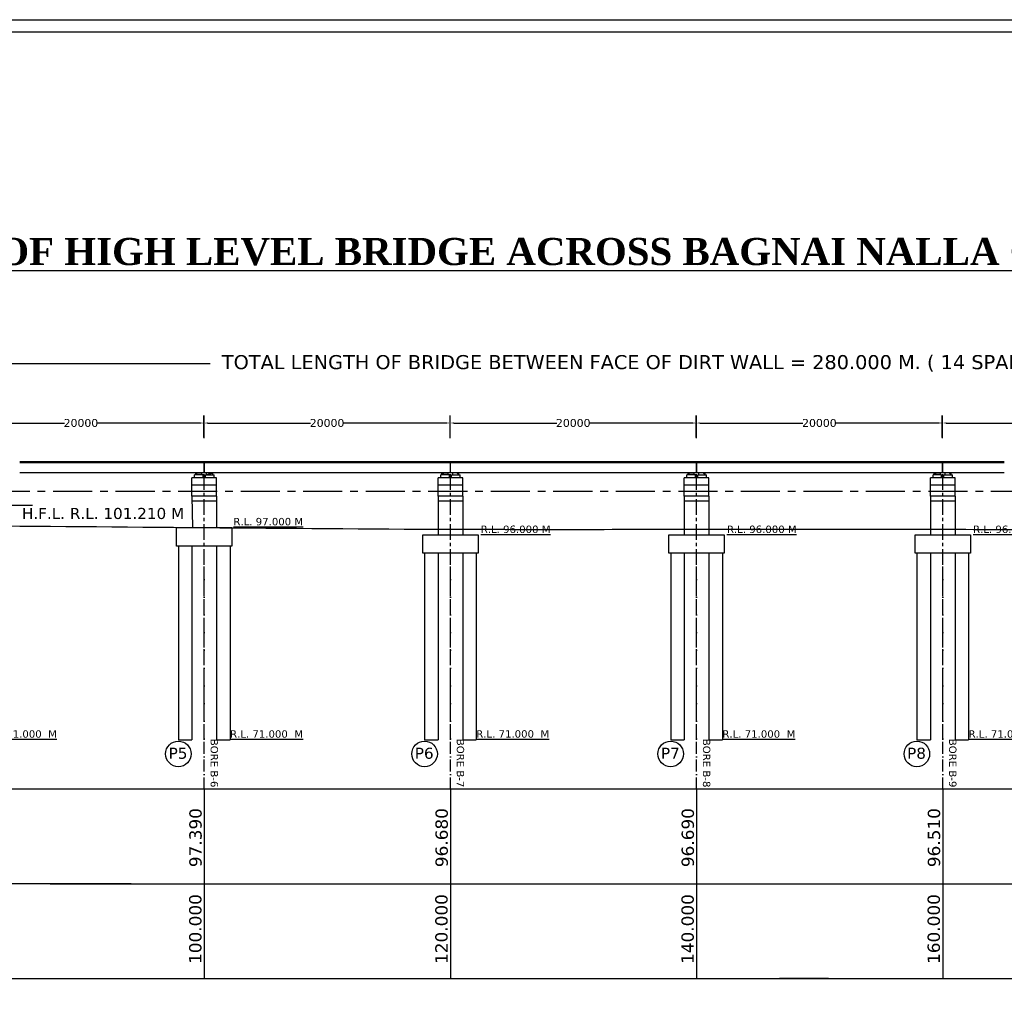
# Model space of a CAD drawing. Header units: millimetres. Extents: x -7746077780 to -3844657605, y -13315294818 to -6656873469.
# Tile 63 of 130: x -3871826291 to -3871786291, y -6657886142 to -6657846438. Entities that reach past the tile are written whole.
import ezdxf

# ---------------------------------------------------------------- set-up
doc = ezdxf.new("R2010")
doc.units = ezdxf.units.MM
doc.header["$MEASUREMENT"] = 0
doc.header["$PDMODE"] = 2
doc.linetypes.add('ACAD_ISO10W100', pattern=[18, 12, -3, 0, -3])
doc.linetypes.add('CENTER', pattern=[50.800000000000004, 31.75, -6.35, 6.35, -6.35])
for name, color, linetype in [('CHAINAGE', 7, 'Continuous'), ('H.F.L.', 7, 'Continuous'), ('SECTION', 7, 'Continuous'), ('TEX', 6, 'Continuous'), ('TEXT', 7, 'Continuous')]:
    doc.layers.add(name, color=color, linetype=linetype)
doc.styles.get("Standard").update_dxf_attribs({"font": 'verdana.ttf', "height": 250})
doc.dimstyles.new('Copy of ISO-25--------4', dxfattribs={"dimtxt": 200, "dimasz": 150, "dimexe": 300, "dimexo": 300, "dimgap": 0.02, "dimtad": 0, "dimtih": 1, "dimtoh": 1, "dimdec": 0, "dimlfac": 4, "dimdsep": 46, "dimtxsty": 'Standard', "dimcen": 150, "dimclrd": 1, "dimclre": 1, "dimclrt": 1, "dimadec": 0, "dimazin": 0, "dimtfac": 1, "dimtdec": 0, "dimtmove": 2, "dimatfit": 3, "dimfxl": 0, "dimarcsym": 0})
doc.dimstyles.new('ISO-25', dxfattribs={"dimtxt": 250, "dimasz": 200, "dimexe": 200, "dimexo": 200, "dimgap": 0.02, "dimtad": 0, "dimtih": 1, "dimtoh": 1, "dimdec": 0, "dimdsep": 46, "dimtxsty": 'Standard', "dimblk": 'OBLIQUE', "dimcen": 150, "dimclrd": 1, "dimclre": 1, "dimclrt": 1, "dimadec": 0, "dimazin": 0, "dimtfac": 1, "dimtdec": 0, "dimtmove": 2, "dimatfit": 3, "dimldrblk": 'OBLIQUE', "dimfxl": 0, "dimarcsym": 0})

# ---------------------------------------------------------------- blocks, each defined once
blk = doc.blocks.new('*D426')
at = {"layer": 'Defpoints', "color": 0, "ltscale": 20, "transparency": 16777216}
for p in [(-3871818809.489097, -6657862817.9849), (-3871828798.083364, -6657863739.066536), (-3871818809.489097, -6657863707.9849)]:
    blk.add_point(p, dxfattribs=at)
at = {"layer": 'TEX', "color": 1, "lineweight": -2, "ltscale": 20, "transparency": 16777216}
for p, q in [((-3871828798.083364, -6657863439.066536), (-3871828798.083364, -6657862517.9849)), ((-3871818809.489097, -6657863407.9849), (-3871818809.489097, -6657862517.9849)), ((-3871828648.083364, -6657862817.9849), (-3871824474.50299, -6657862817.9849)), ((-3871818959.489097, -6657862817.9849), (-3871823133.06947, -6657862817.9849))]:
    blk.add_line(p, q, dxfattribs=at)
at = {"layer": 'TEX', "color": 1, "ltscale": 20, "transparency": 16777216}
for points in [[(-3871828648.083364, -6657862792.9849), (-3871828648.083364, -6657862842.9849), (-3871828798.083364, -6657862817.9849)], [(-3871818959.489097, -6657862792.9849), (-3871818959.489097, -6657862842.9849), (-3871818809.489097, -6657862817.9849)]]:
    blk.add_solid(points, dxfattribs=at)
at = {"layer": 'TEX', "color": 1, "ltscale": 20, "transparency": 16777216, "insert": (-3871823803.78623, -6657862817.9849), "char_height": 250, "width": 3757.989820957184, "attachment_point": 5}
blk.add_mtext('{\\H1.2857x;20000}', dxfattribs=at)
blk = doc.blocks.new('*D427')
at = {"layer": 'Defpoints', "color": 0, "ltscale": 20, "transparency": 16777216}
for p in [(-3871808809.489105, -6657862817.984941), (-3871818798.083372, -6657863739.066578), (-3871808809.489105, -6657863707.984941)]:
    blk.add_point(p, dxfattribs=at)
at = {"layer": 'TEX', "color": 1, "lineweight": -2, "ltscale": 20, "transparency": 16777216}
for p, q in [((-3871818798.083372, -6657863439.066578), (-3871818798.083372, -6657862517.984941)), ((-3871808809.489105, -6657863407.984941), (-3871808809.489105, -6657862517.984941)), ((-3871818648.083372, -6657862817.984941), (-3871814474.502998, -6657862817.984941)), ((-3871808959.489105, -6657862817.984941), (-3871813133.069479, -6657862817.984941))]:
    blk.add_line(p, q, dxfattribs=at)
at = {"layer": 'TEX', "color": 1, "ltscale": 20, "transparency": 16777216}
for points in [[(-3871818648.083372, -6657862792.984941), (-3871818648.083372, -6657862842.984941), (-3871818798.083372, -6657862817.984941)], [(-3871808959.489105, -6657862792.984941), (-3871808959.489105, -6657862842.984941), (-3871808809.489105, -6657862817.984941)]]:
    blk.add_solid(points, dxfattribs=at)
at = {"layer": 'TEX', "color": 1, "ltscale": 20, "transparency": 16777216, "insert": (-3871813803.786239, -6657862817.984941), "char_height": 250, "width": 3757.989820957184, "attachment_point": 5}
blk.add_mtext('{\\H1.2857x;20000}', dxfattribs=at)
blk = doc.blocks.new('*D428')
at = {"layer": 'Defpoints', "color": 0, "ltscale": 20, "transparency": 16777216}
for p in [(-3871798809.489097, -6657862817.984878), (-3871808798.083363, -6657863739.066514), (-3871798809.489097, -6657863707.984878)]:
    blk.add_point(p, dxfattribs=at)
at = {"layer": 'TEX', "color": 1, "lineweight": -2, "ltscale": 20, "transparency": 16777216}
for p, q in [((-3871808798.083363, -6657863439.066514), (-3871808798.083363, -6657862517.984878)), ((-3871798809.489097, -6657863407.984878), (-3871798809.489097, -6657862517.984878)), ((-3871808648.083363, -6657862817.984878), (-3871804474.50299, -6657862817.984878)), ((-3871798959.489097, -6657862817.984878), (-3871803133.06947, -6657862817.984878))]:
    blk.add_line(p, q, dxfattribs=at)
at = {"layer": 'TEX', "color": 1, "ltscale": 20, "transparency": 16777216}
for points in [[(-3871808648.083363, -6657862792.984878), (-3871808648.083363, -6657862842.984878), (-3871808798.083363, -6657862817.984878)], [(-3871798959.489097, -6657862792.984878), (-3871798959.489097, -6657862842.984878), (-3871798809.489097, -6657862817.984878)]]:
    blk.add_solid(points, dxfattribs=at)
at = {"layer": 'TEX', "color": 1, "ltscale": 20, "transparency": 16777216, "insert": (-3871803803.78623, -6657862817.984878), "char_height": 250, "width": 3757.989820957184, "attachment_point": 5}
blk.add_mtext('{\\H1.2857x;20000}', dxfattribs=at)
blk = doc.blocks.new('*D429')
at = {"layer": 'Defpoints', "color": 0, "ltscale": 20, "transparency": 16777216}
for p in [(-3871788809.489105, -6657862817.984937), (-3871798798.083371, -6657863739.066573), (-3871788809.489105, -6657863707.984937)]:
    blk.add_point(p, dxfattribs=at)
at = {"layer": 'TEX', "color": 1, "lineweight": -2, "ltscale": 20, "transparency": 16777216}
for p, q in [((-3871798798.083371, -6657863439.066573), (-3871798798.083371, -6657862517.984937)), ((-3871788809.489105, -6657863407.984937), (-3871788809.489105, -6657862517.984937)), ((-3871798648.083371, -6657862817.984937), (-3871794474.502997, -6657862817.984937)), ((-3871788959.489105, -6657862817.984937), (-3871793133.069478, -6657862817.984937))]:
    blk.add_line(p, q, dxfattribs=at)
at = {"layer": 'TEX', "color": 1, "ltscale": 20, "transparency": 16777216}
for points in [[(-3871798648.083371, -6657862792.984937), (-3871798648.083371, -6657862842.984937), (-3871798798.083371, -6657862817.984937)], [(-3871788959.489105, -6657862792.984937), (-3871788959.489105, -6657862842.984937), (-3871788809.489105, -6657862817.984937)]]:
    blk.add_solid(points, dxfattribs=at)
at = {"layer": 'TEX', "color": 1, "ltscale": 20, "transparency": 16777216, "insert": (-3871793803.786238, -6657862817.984937), "char_height": 250, "width": 3757.989820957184, "attachment_point": 5}
blk.add_mtext('{\\H1.2857x;20000}', dxfattribs=at)
blk = doc.blocks.new('*D430')
at = {"layer": 'Defpoints', "color": 0, "ltscale": 20, "transparency": 16777216}
for p in [(-3871778809.489105, -6657862817.984941), (-3871788798.083372, -6657863739.066577), (-3871778809.489105, -6657863707.984941)]:
    blk.add_point(p, dxfattribs=at)
at = {"layer": 'TEX', "color": 1, "lineweight": -2, "ltscale": 20, "transparency": 16777216}
for p, q in [((-3871788798.083372, -6657863439.066577), (-3871788798.083372, -6657862517.984941)), ((-3871778809.489105, -6657863407.984941), (-3871778809.489105, -6657862517.984941)), ((-3871788648.083372, -6657862817.984941), (-3871784474.502998, -6657862817.984941)), ((-3871778959.489105, -6657862817.984941), (-3871783133.069479, -6657862817.984941))]:
    blk.add_line(p, q, dxfattribs=at)
at = {"layer": 'TEX', "color": 1, "ltscale": 20, "transparency": 16777216}
for points in [[(-3871788648.083372, -6657862792.984941), (-3871788648.083372, -6657862842.984941), (-3871788798.083372, -6657862817.984941)], [(-3871778959.489105, -6657862792.984941), (-3871778959.489105, -6657862842.984941), (-3871778809.489105, -6657862817.984941)]]:
    blk.add_solid(points, dxfattribs=at)
at = {"layer": 'TEX', "color": 1, "ltscale": 20, "transparency": 16777216, "insert": (-3871783803.786239, -6657862817.984941), "char_height": 250, "width": 3757.989820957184, "attachment_point": 5}
blk.add_mtext('{\\H1.2857x;20000}', dxfattribs=at)
blk = doc.blocks.new('*D436')
at = {"layer": 'Defpoints', "color": 0, "ltscale": 20, "transparency": 16777216}
for p in [(-3871728797.617582, -6657860377.818653), (-3871728796.533581, -6657864391.258024), (-3871868780.004934, -6657864429.066581)]:
    blk.add_point(p, dxfattribs=at)
at = {"layer": 'TEX', "color": 1, "lineweight": -2, "ltscale": 20, "transparency": 16777216}
for p, q in [((-3871868780.085962, -6657864129.066592), (-3871868781.169964, -6657860115.627219)), ((-3871728947.617577, -6657860377.859167), (-3871779019.52494, -6657860391.383239)), ((-3871728796.614608, -6657864091.258036), (-3871728797.69861, -6657860077.818664)), ((-3871868631.088942, -6657860415.586695), (-3871818559.181579, -6657860402.062623))]:
    blk.add_line(p, q, dxfattribs=at)
at = {"layer": 'TEX', "color": 1, "ltscale": 20, "transparency": 16777216}
for points in [[(-3871868631.095694, -6657860390.586696), (-3871868631.08219, -6657860440.586694), (-3871868781.088936, -6657860415.627209)], [(-3871728947.62433, -6657860352.859168), (-3871728947.610825, -6657860402.859166), (-3871728797.617582, -6657860377.818653)]]:
    blk.add_solid(points, dxfattribs=at)
at = {"layer": 'TEX', "color": 1, "ltscale": 20, "transparency": 16777216, "insert": (-3871798789.353259, -6657860396.722931), "char_height": 250, "width": 54045.81381654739, "attachment_point": 5}
blk.add_mtext('{\\H2.2857x;TOTAL LENGTH OF BRIDGE BETWEEN FACE OF DIRT WALL = 280.000 M. ( 14 SPAN OF 20.000 M. )}', dxfattribs=at)

msp = doc.modelspace()

# ---------------------------------------------------------------- hatches: boundary and pattern name
at = {"linetype": 'Continuous', "ltscale": 0.05}
h = msp.add_hatch(dxfattribs=at)
h.set_pattern_fill('ANSI31', color=252, scale=100, style=0)
h.set_pattern_definition([(45, (-474183.3322410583, -634013.7280435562), (-8.838834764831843, 8.838834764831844), [])])
h.paths.add_polyline_path([(-3871818886.42355, -6657864841.51366), (-3871818886.42355, -6657864916.51366), (-3871819061.42355, -6657864916.513659), (-3871819061.42355, -6657864841.513659)])
h.paths.add_polyline_path([(-3871819061.42355, -6657864916.51366), (-3871819136.42355, -6657864916.51366), (-3871819136.42355, -6657864841.513659), (-3871819061.42355, -6657864841.513659)])
h = msp.add_hatch(dxfattribs=at)
h.set_pattern_fill('ANSI31', color=252, scale=100, style=0)
h.set_pattern_definition([(45.00000000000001, (-1935286516.260648, -3329043393.797543), (-8.838834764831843, 8.838834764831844), [])])
h.paths.add_polyline_path([(-3871818696.397799, -6657864841.51366), (-3871818696.397799, -6657864916.51366), (-3871818521.397799, -6657864916.513659), (-3871818521.397799, -6657864841.513659)])
h.paths.add_polyline_path([(-3871818521.397799, -6657864916.51366), (-3871818446.397799, -6657864916.51366), (-3871818446.397799, -6657864841.513659), (-3871818521.397799, -6657864841.513659)])
h = msp.add_hatch(dxfattribs=at)
h.set_pattern_fill('ANSI31', color=252, scale=100, style=0)
h.set_pattern_definition([(45, (-464183.3322410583, -634013.7280550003), (-8.838834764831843, 8.838834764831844), [])])
h.paths.add_polyline_path([(-3871808886.42355, -6657864841.513672), (-3871808886.42355, -6657864916.513672), (-3871809061.42355, -6657864916.51367), (-3871809061.42355, -6657864841.51367)])
h.paths.add_polyline_path([(-3871809061.42355, -6657864916.513672), (-3871809136.42355, -6657864916.513672), (-3871809136.42355, -6657864841.51367), (-3871809061.42355, -6657864841.51367)])
h = msp.add_hatch(dxfattribs=at)
h.set_pattern_fill('ANSI31', color=252, scale=100, style=0)
h.set_pattern_definition([(45.00000000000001, (-1935276516.260648, -3329043393.797554), (-8.838834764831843, 8.838834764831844), [])])
h.paths.add_polyline_path([(-3871808696.397799, -6657864841.513672), (-3871808696.397799, -6657864916.513672), (-3871808521.397799, -6657864916.51367), (-3871808521.397799, -6657864841.51367)])
h.paths.add_polyline_path([(-3871808521.397799, -6657864916.513672), (-3871808446.397799, -6657864916.513672), (-3871808446.397799, -6657864841.51367), (-3871808521.397799, -6657864841.51367)])
h = msp.add_hatch(dxfattribs=at)
h.set_pattern_fill('ANSI31', color=252, scale=100, style=0)
h.set_pattern_definition([(45, (-454183.3322410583, -634013.7280550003), (-8.838834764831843, 8.838834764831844), [])])
h.paths.add_polyline_path([(-3871798886.42355, -6657864841.513672), (-3871798886.42355, -6657864916.513672), (-3871799061.42355, -6657864916.51367), (-3871799061.42355, -6657864841.51367)])
h.paths.add_polyline_path([(-3871799061.42355, -6657864916.513672), (-3871799136.42355, -6657864916.513672), (-3871799136.42355, -6657864841.51367), (-3871799061.42355, -6657864841.51367)])
h = msp.add_hatch(dxfattribs=at)
h.set_pattern_fill('ANSI31', color=252, scale=100, style=0)
h.set_pattern_definition([(45.00000000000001, (-1935266516.260648, -3329043393.797554), (-8.838834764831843, 8.838834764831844), [])])
h.paths.add_polyline_path([(-3871798696.397799, -6657864841.513672), (-3871798696.397799, -6657864916.513672), (-3871798521.397799, -6657864916.51367), (-3871798521.397799, -6657864841.51367)])
h.paths.add_polyline_path([(-3871798521.397799, -6657864916.513672), (-3871798446.397799, -6657864916.513672), (-3871798446.397799, -6657864841.51367), (-3871798521.397799, -6657864841.51367)])
h = msp.add_hatch(dxfattribs=at)
h.set_pattern_fill('ANSI31', color=252, scale=100, style=0)
h.set_pattern_definition([(45, (-444183.3322410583, -634013.7280750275), (-8.838834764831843, 8.838834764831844), [])])
h.paths.add_polyline_path([(-3871788886.42355, -6657864841.513692), (-3871788886.42355, -6657864916.513692), (-3871789061.42355, -6657864916.51369), (-3871789061.42355, -6657864841.51369)])
h.paths.add_polyline_path([(-3871789061.42355, -6657864916.513692), (-3871789136.42355, -6657864916.513692), (-3871789136.42355, -6657864841.51369), (-3871789061.42355, -6657864841.51369)])
h = msp.add_hatch(dxfattribs=at)
h.set_pattern_fill('ANSI31', color=252, scale=100, style=0)
h.set_pattern_definition([(45.00000000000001, (-1935256516.260648, -3329043393.797574), (-8.838834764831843, 8.838834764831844), [])])
h.paths.add_polyline_path([(-3871788696.397799, -6657864841.513692), (-3871788696.397799, -6657864916.513692), (-3871788521.397799, -6657864916.51369), (-3871788521.397799, -6657864841.51369)])
h.paths.add_polyline_path([(-3871788521.397799, -6657864916.513692), (-3871788446.397799, -6657864916.513692), (-3871788446.397799, -6657864841.51369), (-3871788521.397799, -6657864841.51369)])

# ---------------------------------------------------------------- linework, layer by layer
at = {"color": 252, "linetype": 'Continuous', "ltscale": 0.05}
for p, q in [((-3871818796.410647, -6657864391.491381), (-3871826286.410647, -6657864391.491381)), ((-3871818796.410675, -6657864841.303206), (-3871818796.410675, -6657864391.491381)), ((-3871818796.410667, -6657864841.303218), (-3871818796.410666, -6657864391.491381)), ((-3871818796.410646, -6657864841.513649), (-3871818796.410646, -6657864391.491381)), ((-3871816296.410648, -6657864391.491392), (-3871818786.410684, -6657864391.491391)), ((-3871816296.410647, -6657864391.491394), (-3871818786.410684, -6657864391.491394)), ((-3871818786.410683, -6657864841.513669), (-3871818786.410684, -6657864391.491395)), ((-3871818786.410675, -6657864841.513661), (-3871818786.410675, -6657864391.491395)), ((-3871808796.410647, -6657864391.491392), (-3871816286.410647, -6657864391.491392)), ((-3871808796.410675, -6657864841.303218), (-3871808796.410675, -6657864391.491392)), ((-3871808796.410667, -6657864841.303229), (-3871808796.410666, -6657864391.491392)), ((-3871808796.410646, -6657864841.51366), (-3871808796.410646, -6657864391.491392)), ((-3871806296.410648, -6657864391.491404), (-3871808786.410684, -6657864391.491403)), ((-3871806296.410647, -6657864391.491405), (-3871808786.410684, -6657864391.491405)), ((-3871808786.410683, -6657864841.51368), (-3871808786.410684, -6657864391.491406)), ((-3871808786.410675, -6657864841.513673), (-3871808786.410675, -6657864391.491406)), ((-3871798796.410647, -6657864391.491404), (-3871806286.410647, -6657864391.491404)), ((-3871798796.410675, -6657864841.303218), (-3871798796.410675, -6657864391.491392)), ((-3871798796.410667, -6657864841.303229), (-3871798796.410666, -6657864391.491392)), ((-3871798796.410646, -6657864841.513672), (-3871798796.410646, -6657864391.491404)), ((-3871796296.410648, -6657864391.491404), (-3871798786.410684, -6657864391.491403)), ((-3871796296.410647, -6657864391.491405), (-3871798786.410684, -6657864391.491405)), ((-3871798786.410683, -6657864841.51368), (-3871798786.410684, -6657864391.491406)), ((-3871798786.410675, -6657864841.513673), (-3871798786.410675, -6657864391.491406)), ((-3871788796.410647, -6657864391.491404), (-3871796286.410647, -6657864391.491404)), ((-3871788796.410675, -6657864841.303238), (-3871788796.410675, -6657864391.491412)), ((-3871788796.410667, -6657864841.303249), (-3871788796.410666, -6657864391.491412)), ((-3871788796.410646, -6657864841.513672), (-3871788796.410646, -6657864391.491404)), ((-3871786296.410648, -6657864391.491424), (-3871788786.410684, -6657864391.491423)), ((-3871788786.410683, -6657864841.5137), (-3871788786.410684, -6657864391.491426)), ((-3871786296.410647, -6657864391.491426), (-3871788786.410684, -6657864391.491426)), ((-3871788786.410675, -6657864841.513693), (-3871788786.410675, -6657864391.491426)), ((-3871818796.410648, -6657864429.066542), (-3871826286.410647, -6657864429.06654)), ((-3871816296.410649, -6657864429.066553), (-3871818786.410684, -6657864429.066554)), ((-3871816296.410648, -6657864429.066555), (-3871818786.410684, -6657864429.066555)), ((-3871808796.410648, -6657864429.066553), (-3871816286.410647, -6657864429.066551)), ((-3871806296.410649, -6657864429.066565), (-3871808786.410684, -6657864429.066566)), ((-3871806296.410648, -6657864429.066566), (-3871808786.410684, -6657864429.066566)), ((-3871798796.410648, -6657864429.066565), (-3871806286.410647, -6657864429.066563)), ((-3871796296.410649, -6657864429.066565), (-3871798786.410684, -6657864429.066566)), ((-3871796296.410648, -6657864429.066566), (-3871798786.410684, -6657864429.066566)), ((-3871788796.410648, -6657864429.066565), (-3871796286.410647, -6657864429.066563)), ((-3871786296.410649, -6657864429.066585), (-3871788786.410684, -6657864429.066586)), ((-3871786296.410648, -6657864429.066586), (-3871788786.410684, -6657864429.066586)), ((-3871818796.410647, -6657864841.513649), (-3871826286.410647, -6657864841.513651)), ((-3871819291.410676, -6657865791.353549), (-3871819291.410676, -6657865041.35355)), ((-3871818291.410674, -6657865041.35355), (-3871819291.410676, -6657865041.35355)), ((-3871818466.410675, -6657865041.35355), (-3871819241.410675, -6657865041.35355)), ((-3871818836.410675, -6657864916.513659), (-3871819186.436424, -6657864916.513659)), ((-3871819186.436424, -6657865041.35355), (-3871819186.436424, -6657864916.513659)), ((-3871819136.42355, -6657864916.513659), (-3871819136.42355, -6657864841.513659)), ((-3871819136.42355, -6657864841.513659), (-3871818886.423549, -6657864841.513659)), ((-3871818886.42355, -6657864916.51366), (-3871818886.42355, -6657864841.51366)), ((-3871818836.410675, -6657865041.35355), (-3871818836.410675, -6657864916.513659)), ((-3871816296.410648, -6657864841.51366), (-3871818786.410684, -6657864841.51366)), ((-3871816296.410647, -6657864841.513662), (-3871818786.410684, -6657864841.513662)), ((-3871818746.410673, -6657864916.513659), (-3871818396.384924, -6657864916.513659)), ((-3871818746.410673, -6657865041.35355), (-3871818746.410673, -6657864916.513659)), ((-3871818696.397799, -6657864916.51366), (-3871818696.397799, -6657864841.51366)), ((-3871818446.397799, -6657864916.513659), (-3871818446.397799, -6657864841.513659)), ((-3871818396.384924, -6657865041.35355), (-3871818396.384924, -6657864916.513659)), ((-3871818291.410674, -6657865791.35355), (-3871818291.410674, -6657865041.35355)), ((-3871808796.410647, -6657864841.51366), (-3871816286.410647, -6657864841.513662)), ((-3871809291.410676, -6657865791.35356), (-3871809291.410676, -6657865041.353561)), ((-3871808291.410674, -6657865041.353561), (-3871809291.410676, -6657865041.353561)), ((-3871808466.410675, -6657865041.353561), (-3871809241.410675, -6657865041.353561)), ((-3871808836.410675, -6657864916.51367), (-3871809186.436424, -6657864916.51367)), ((-3871809186.436424, -6657865041.353561), (-3871809186.436424, -6657864916.51367)), ((-3871809136.42355, -6657864916.51367), (-3871809136.42355, -6657864841.51367)), ((-3871809136.42355, -6657864841.51367), (-3871808886.423549, -6657864841.51367)), ((-3871808886.42355, -6657864916.513672), (-3871808886.42355, -6657864841.513672)), ((-3871808836.410675, -6657865041.353561), (-3871808836.410675, -6657864916.51367)), ((-3871806296.410648, -6657864841.513672), (-3871808786.410684, -6657864841.513672)), ((-3871806296.410647, -6657864841.513674), (-3871808786.410684, -6657864841.513674)), ((-3871808746.410673, -6657864916.51367), (-3871808396.384924, -6657864916.51367)), ((-3871808746.410673, -6657865041.353561), (-3871808746.410673, -6657864916.51367)), ((-3871808696.397799, -6657864916.513672), (-3871808696.397799, -6657864841.513672)), ((-3871808446.397799, -6657864916.51367), (-3871808446.397799, -6657864841.51367)), ((-3871808396.384924, -6657865041.353561), (-3871808396.384924, -6657864916.51367)), ((-3871808291.410674, -6657865791.353561), (-3871808291.410674, -6657865041.353561)), ((-3871798796.410647, -6657864841.513672), (-3871806286.410647, -6657864841.513674)), ((-3871799291.410676, -6657865791.35356), (-3871799291.410676, -6657865041.353561)), ((-3871798291.410674, -6657865041.353561), (-3871799291.410676, -6657865041.353561)), ((-3871798466.410675, -6657865041.353561), (-3871799241.410675, -6657865041.353561)), ((-3871798836.410675, -6657864916.51367), (-3871799186.436424, -6657864916.51367)), ((-3871799186.436424, -6657865041.353561), (-3871799186.436424, -6657864916.51367)), ((-3871799136.42355, -6657864916.51367), (-3871799136.42355, -6657864841.51367)), ((-3871799136.42355, -6657864841.51367), (-3871798886.423549, -6657864841.51367)), ((-3871798886.42355, -6657864916.513672), (-3871798886.42355, -6657864841.513672)), ((-3871798836.410675, -6657865041.353561), (-3871798836.410675, -6657864916.51367)), ((-3871796296.410648, -6657864841.513672), (-3871798786.410684, -6657864841.513672)), ((-3871796296.410647, -6657864841.513674), (-3871798786.410684, -6657864841.513674)), ((-3871798746.410673, -6657864916.51367), (-3871798396.384924, -6657864916.51367)), ((-3871798746.410673, -6657865041.353561), (-3871798746.410673, -6657864916.51367)), ((-3871798696.397799, -6657864916.513672), (-3871798696.397799, -6657864841.513672)), ((-3871798446.397799, -6657864916.51367), (-3871798446.397799, -6657864841.51367)), ((-3871798396.384924, -6657865041.353561), (-3871798396.384924, -6657864916.51367)), ((-3871798291.410674, -6657865791.353561), (-3871798291.410674, -6657865041.353561)), ((-3871788796.410647, -6657864841.513672), (-3871796286.410647, -6657864841.513674)), ((-3871789291.410676, -6657865791.35358), (-3871789291.410676, -6657865041.353581)), ((-3871788291.410674, -6657865041.353581), (-3871789291.410676, -6657865041.353581)), ((-3871788466.410675, -6657865041.353581), (-3871789241.410675, -6657865041.353581)), ((-3871788836.410675, -6657864916.51369), (-3871789186.436424, -6657864916.51369)), ((-3871789186.436424, -6657865041.353581), (-3871789186.436424, -6657864916.51369)), ((-3871789136.42355, -6657864916.51369), (-3871789136.42355, -6657864841.51369)), ((-3871789136.42355, -6657864841.51369), (-3871788886.423549, -6657864841.51369)), ((-3871788886.42355, -6657864916.513692), (-3871788886.42355, -6657864841.513692)), ((-3871788836.410675, -6657865041.353581), (-3871788836.410675, -6657864916.51369)), ((-3871786296.410648, -6657864841.513692), (-3871788786.410684, -6657864841.513692)), ((-3871786296.410647, -6657864841.513694), (-3871788786.410684, -6657864841.513694)), ((-3871788746.410673, -6657864916.51369), (-3871788396.384924, -6657864916.51369)), ((-3871788746.410673, -6657865041.353581), (-3871788746.410673, -6657864916.51369)), ((-3871788696.397799, -6657864916.513692), (-3871788696.397799, -6657864841.513692)), ((-3871788446.397799, -6657864916.51369), (-3871788446.397799, -6657864841.51369)), ((-3871788396.384924, -6657865041.353581), (-3871788396.384924, -6657864916.51369)), ((-3871788291.410674, -6657865791.353581), (-3871788291.410674, -6657865041.353581)), ((-3871818291.410673, -6657865341.353551), (-3871819291.410676, -6657865341.353551)), ((-3871808291.410673, -6657865341.353562), (-3871809291.410676, -6657865341.353562)), ((-3871798291.410673, -6657865341.353562), (-3871799291.410676, -6657865341.353562)), ((-3871788291.410673, -6657865341.353582), (-3871789291.410676, -6657865341.353582)), ((-3871818291.410674, -6657865791.353551), (-3871819291.410676, -6657865791.35355)), ((-3871819291.410676, -6657865791.35355), (-3871819277.329126, -6657867060.116226)), ((-3871818291.410674, -6657865991.35355), (-3871819291.410675, -6657865991.353554)), ((-3871818291.410674, -6657865791.353551), (-3871818291.410674, -6657867064.301474)), ((-3871808291.410674, -6657865791.353562), (-3871809291.410676, -6657865791.353561)), ((-3871809291.410676, -6657865791.353561), (-3871809291.410676, -6657867357.399917)), ((-3871808291.410674, -6657865991.353561), (-3871809291.410675, -6657865991.353565)), ((-3871808291.410674, -6657865791.353562), (-3871808291.410674, -6657867357.399917)), ((-3871798291.410674, -6657865791.353562), (-3871799291.410676, -6657865791.353561)), ((-3871799291.410676, -6657865791.353561), (-3871799291.410676, -6657867357.399917)), ((-3871798291.410674, -6657865991.353561), (-3871799291.410675, -6657865991.353565)), ((-3871798291.410674, -6657865791.353562), (-3871798291.410674, -6657867357.399917)), ((-3871788291.410674, -6657865791.353582), (-3871789291.410676, -6657865791.353581)), ((-3871789291.410676, -6657865791.353581), (-3871789291.410676, -6657867357.399937)), ((-3871788291.410674, -6657865991.353581), (-3871789291.410675, -6657865991.353585)), ((-3871788291.410674, -6657865791.353582), (-3871788291.410674, -6657867357.399937)), ((-3871819841.410676, -6657867814.301473), (-3871819841.410666, -6657875690.733249)), ((-3871819291.410672, -6657867814.301473), (-3871819291.410672, -6657875690.733249)), ((-3871818291.410677, -6657867814.301473), (-3871818291.410675, -6657875690.733249)), ((-3871817741.410678, -6657867814.301473), (-3871817741.410673, -6657875690.733249)), ((-3871809841.410676, -6657868107.399917), (-3871809841.410666, -6657875690.733249)), ((-3871809291.410672, -6657868107.399917), (-3871809291.410672, -6657875690.733249)), ((-3871808291.410676, -6657868107.399917), (-3871808291.410675, -6657875690.733249)), ((-3871807741.410677, -6657868107.399917), (-3871807741.410674, -6657875690.733249)), ((-3871799841.410675, -6657868107.399917), (-3871799841.410666, -6657875690.733249)), ((-3871799291.410672, -6657868107.399917), (-3871799291.410672, -6657875690.733249)), ((-3871798291.410677, -6657868107.399917), (-3871798291.410675, -6657875690.733249)), ((-3871797741.410677, -6657868107.399917), (-3871797741.410674, -6657875690.733249)), ((-3871789841.410676, -6657868107.399916), (-3871789841.410666, -6657875690.733249)), ((-3871789291.410672, -6657868107.399916), (-3871789291.410672, -6657875690.733249)), ((-3871788291.410676, -6657868107.399916), (-3871788291.410675, -6657875690.733249)), ((-3871787741.410677, -6657868107.399916), (-3871787741.410674, -6657875690.733249))]:
    msp.add_line(p, q, dxfattribs=at)
at = {"color": 251, "linetype": 'Continuous', "ltscale": 0.05}
for p, q in [((-3871819841.410666, -6657875690.733359), (-3871819291.410667, -6657875690.73336)), ((-3871818291.410671, -6657875690.733359), (-3871817741.410671, -6657875690.73336)), ((-3871809841.410666, -6657875690.733249), (-3871809291.410668, -6657875690.73325)), ((-3871808291.410672, -6657875690.733249), (-3871807741.410672, -6657875690.73325)), ((-3871799841.410666, -6657875690.733323), (-3871799291.410668, -6657875690.733324)), ((-3871798291.410672, -6657875690.733323), (-3871797741.410672, -6657875690.733324)), ((-3871789841.410667, -6657875690.733311), (-3871789291.410669, -6657875690.733312)), ((-3871788291.410672, -6657875690.733311), (-3871787741.410672, -6657875690.733312))]:
    msp.add_line(p, q, dxfattribs=at)
for points in [[(-3871819916.410681, -6657867064.301474), (-3871817666.410683, -6657867064.301474), (-3871817666.410683, -6657867814.301473), (-3871819916.410681, -6657867814.301473)], [(-3871809916.410677, -6657867357.399917), (-3871807666.410678, -6657867357.399917), (-3871807666.410678, -6657868107.399916), (-3871809916.410677, -6657868107.399916)], [(-3871799916.410677, -6657867357.399917), (-3871797666.410678, -6657867357.399917), (-3871797666.410678, -6657868107.399916), (-3871799916.410677, -6657868107.399916)], [(-3871789916.410677, -6657867357.399937), (-3871787666.410678, -6657867357.399937), (-3871787666.410678, -6657868107.399936), (-3871789916.410677, -6657868107.399936)]]:
    msp.add_lwpolyline(points, close=True, dxfattribs=at)
at = {"layer": 'H.F.L.', "color": 1, "linetype": 'CENTER', "ltscale": 50}
msp.add_line((-3871875733.332241, -6657865581.14659), (-3871723603.332241, -6657865581.14659), dxfattribs=at)
at = {"layer": 'SECTION', "color": 6, "ltscale": 20}
for centre in [(-3871819844.021481, -6657876257.984918), (-3871809844.021481, -6657876257.984904), (-3871799844.021482, -6657876257.984891), (-3871789844.021482, -6657876257.98488)]:
    msp.add_circle(centre, 519.3107600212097, dxfattribs=at)
at = {"layer": 'TEX', "color": 4, "linetype": 'CENTER', "ltscale": 20}
for p, q in [((-3871818791.410655, -6657875690.733249), (-3871818791.410668, -6657864391.258029)), ((-3871818791.410667, -6657875690.73325), (-3871818791.410667, -6657864391.258029)), ((-3871808791.410655, -6657875690.733249), (-3871808791.410668, -6657864391.25804)), ((-3871808791.410667, -6657875690.73325), (-3871808791.410667, -6657864391.25804)), ((-3871798791.410656, -6657875690.733249), (-3871798791.410668, -6657864391.25804)), ((-3871798791.410666, -6657875690.73325), (-3871798791.410667, -6657864391.25804)), ((-3871788791.410656, -6657875690.733249), (-3871788791.410668, -6657864391.25806)), ((-3871788791.410667, -6657875690.73325), (-3871788791.410667, -6657864391.25806))]:
    msp.add_line(p, q, dxfattribs=at)
at = {"layer": 'TEX', "color": 5, "linetype": 'ACAD_ISO10W100', "ltscale": 40}
for p, q in [((-3871818791.410659, -6657877690.733293), (-3871818791.410658, -6657868650.733293)), ((-3871808791.410659, -6657877690.733293), (-3871808791.410658, -6657868650.733293)), ((-3871798791.410659, -6657877690.733293), (-3871798791.410658, -6657868650.733293)), ((-3871788791.410659, -6657877690.733293), (-3871788791.410658, -6657868650.733293))]:
    msp.add_line(p, q, dxfattribs=at)
at = {"layer": 'TEX', "color": 3, "ltscale": 20}
for p, q in [((-3871818791.410659, -6657877690.733218), (-3871818791.410659, -6657885373.216477)), ((-3871818791.410659, -6657877690.73323), (-3871818791.410659, -6657885373.216489)), ((-3871808791.410659, -6657877690.73323), (-3871808791.410659, -6657885373.216489)), ((-3871808791.410659, -6657877690.733241), (-3871808791.410659, -6657885373.2165)), ((-3871798791.410659, -6657877690.73323), (-3871798791.410659, -6657885373.216489)), ((-3871798791.410659, -6657877690.733241), (-3871798791.410659, -6657885373.2165)), ((-3871788791.410659, -6657877690.733207), (-3871788791.410659, -6657885373.216466)), ((-3871788791.410659, -6657877690.733218), (-3871788791.410659, -6657885373.216477)), ((-3871821768.575176, -6657881531.974871), (-3871885453.332241, -6657881531.974871)), ((-3871825058.575176, -6657881531.974871), (-3871721409.854357, -6657881531.974873))]:
    msp.add_line(p, q, dxfattribs=at)
at = {"layer": 'TEX', "color": 0, "ltscale": 20}
for p, q in [((-3871793429.892723, -6657885373.216497), (-3871795429.892723, -6657885373.216497)), ((-3871795429.892723, -6657885373.216497), (-3871794429.892723, -6657885373.216497))]:
    msp.add_line(p, q, dxfattribs=at)
at = {"layer": 'TEX', "color": 7, "ltscale": 20}
for points in [[(-3871699823.332241, -6657929337.984943), (-3871891773.332241, -6657929337.984943), (-3871891773.332241, -6657846437.984943), (-3871699823.332241, -6657846437.984943)], [(-3871700033.332241, -6657929157.984943), (-3871891383.332241, -6657929157.984943), (-3871891383.332241, -6657846927.984943), (-3871700033.332241, -6657846927.984943)]]:
    msp.add_lwpolyline(points, close=True, dxfattribs=at)
at = {"layer": 'TEX', "color": 3, "ltscale": 20}
msp.add_lwpolyline([(-3871885453.332241, -6657885373.216466), (-3871721409.854357, -6657885373.216501), (-3871721409.854357, -6657877690.73325), (-3871885453.332241, -6657877690.73325)], close=True, dxfattribs=at)
msp.add_spline([(-3871879123.332241, -6657865827.984943), (-3871868791.410659, -6657866180.733207), (-3871858791.410659, -6657866847.399885), (-3871838791.410659, -6657866987.399917), (-3871828791.410665, -6657866987.399906), (-3871808791.410659, -6657867130.73323), (-3871798791.410659, -6657867130.73325), (-3871788791.410659, -6657867130.73325), (-3871778791.410659, -6657867187.399885), (-3871768791.410659, -6657867187.399885), (-3871758791.410667, -6657867187.399885), (-3871748791.410665, -6657867187.399874), (-3871738929.892723, -6657866840.73325), (-3871728791.410659, -6657866330.733248), (-3871721803.332241, -6657865417.984943)], degree=3, dxfattribs=at)

# ---------------------------------------------------------------- texts
at = {"layer": 'CHAINAGE', "color": 241}
for s, p in [('97.390', (-3871818900.060673, -6657880856.802678)), ('96.680', (-3871808900.060673, -6657880856.80269)), ('96.690', (-3871798900.060673, -6657880856.80269)), ('96.510', (-3871788900.060673, -6657880856.802667))]:
    msp.add_text(s, height=499.9999999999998, rotation=90, dxfattribs=at).set_placement(p)
at = {"layer": 'CHAINAGE', "color": 241, "char_height": 499.9999999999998, "width": 2468.374999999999, "attachment_point": 7, "rotation": 90}
for s, insert in [('100.000', (-3871818898.670113, -6657884788.062444)), ('120.000', (-3871808898.670113, -6657884788.062455)), ('140.000', (-3871798898.670113, -6657884788.062455)), ('160.000', (-3871788898.670113, -6657884788.062432))]:
    msp.add_mtext(s, dxfattribs=dict(at, insert=insert))
at = {"layer": 'SECTION', "color": 6, "ltscale": 20, "char_height": 450, "width": 1535.994933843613, "attachment_point": 1}
for s, insert in [('P6', (-3871810239.913522, -6657876005.033814)), ('P8', (-3871790239.913523, -6657876005.033791)), ('P5', (-3871820239.913522, -6657876005.033828)), ('P7', (-3871800239.913523, -6657876005.033801))]:
    msp.add_mtext(s, dxfattribs=dict(at, insert=insert))
at = {"layer": 'TEX', "attachment_point": 1}
for s, insert, char_height, width in [('{\\fTimes New Roman|b1|i0|c0|p18;\\LCONSTRUCTION OF HIGH LEVEL BRIDGE ACROSS BAGNAI NALLA ON LACHKERA- LAFIN ROAD.}', (-3871841186.988697, -6657855302.496914), 1100, 146125.5115191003), ('{\\H1.4583x;\\LNOTES\\l :-\\P}\\P01. TYPE OF BRIDGE ^I^I         - HIGH LEVEL BRIDGE\\P\\P\\P02. LENGTH OF BRIDGE ^I         - 280.000 M. ( 14SPAN @ 20.000 M EACH C/C) \\P\\P\\P03. OVERALL WIDTH ^I^I         - 8.400 M.\\P\\P\\P04. CLEAR WIDTH^I^I         - 7.500 M.\\P\\P\\P05. FORMATION LEVEL^I^I         - R.L. 104.785 M.\\P\\P\\P06. HIGHEST FLOOD LEVEL^I         - R.L. 101.210 M.\\P\\P\\P07.LOWEST    BED  LEVEL              - R.L. 96.510 M.\\P\\P\\P08.SOFFIT LEVEL            ^I         - R.L. 102.710 M.\\P\\P \\P09.CATCHMENT AREA^I^I         - 569.000 SQ. KM.\\P\\P\\P10. DESIGN VELOCITY^I^I         - 2.870 M/SEC.\\P\\P\\P11. DESIGN DISCHARGE^I         - 2868.167 CUMEC.              \\P\\P\\P12.TYPE OF FOUNDATION^I         -  PILE FOUNDATION.\\P\\P\\P13.FOUNDATION LEVEL^I         - AS PER SHOWN IN DRAWING.\\P\\P\\P14. TYPE OF SUB-STRUCTURE        - PIER              - R.C.C. SOLID CIRCULAR PIER\\P^I^I^I^I^I^IABUTMENT - BOX TYPE\\P\\P15. TYPE OF SUPER STRUCTURE    - R.C.C. T - BEAM  SLAB \\P\\P\\P16. TYPE OF BEARING^I^I         - POT -  PTFE  BEARING\\P\\P\\P17. DESIGN LOADING{\\C1;^I                   }-  ONE LANE OF  CLASS 70R OR TWO LANES \\P^I^I^I^I^I^I FOR CLASS A{\\C1;\\P                                                                \\P}18. SBC FOR ABUTMENT/PIER        - 45 T/M².  \\P\\P\\P19. SBC FOR RETURN^I^I         - 20 T/M².  \\P\\P\\P20. WEARING COAT                           - MASTIC ASHPHALT 75 MM THICK. \\P\\pi-1080,l9717.8,t9717.8;(^IB.C. 50MM+ MASTIC ASPHALT 20MM)\\P\\pi0,l0,tz;\\P21. RAILING  - R.C.C. CRASH BARRIER AS PER STD.DRAWING.\\P\\P\\P21. APPROACH SLAB - R.C.C. STRUCTURAL AS PER APPROVED DRAWING.\\P\\P\\P22. EXPANSION JOINT - STRIPSEAL TYPE EXPANSION JOINT.\\P\\P\\P23. NAME PLATE,   DRAINAGE SPOUT ETC. AS PER MORT&H \\P^I^I^I   SPECIFICATION.\\P\\P                               ', (-3871977977.093441, -6657866156.297498), 360, 51867.6690182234)]:
    msp.add_mtext(s, dxfattribs=dict(at, insert=insert, char_height=char_height, width=width))
at = {"layer": 'TEX', "color": 5, "linetype": 'ACAD_ISO10W100', "ltscale": 40, "char_height": 300, "width": 2800.98933172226, "attachment_point": 3, "rotation": 269.9999999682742}
for s, insert in [('{\\C0;BORE B-6}', (-3871818234.654664, -6657877618.248791)), ('{\\C0;BORE B-7}', (-3871808234.654664, -6657877618.248791)), ('{\\C0;BORE B-8}', (-3871798234.654664, -6657877618.248791)), ('{\\C0;BORE B-9}', (-3871788234.654664, -6657877618.248791))]:
    msp.add_mtext(s, dxfattribs=dict(at, insert=insert))
at = {"layer": 'TEXT', "color": 6, "width": 10799.796427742, "attachment_point": 2}
for s, insert, char_height in [('H.F.L. R.L. 101.210 M', (-3871822906.081951, -6657866266.013377), 450), ('{\\LR.L. 97.000 M}', (-3871816193.612525, -6657866672.246502), 300), ('{\\LR.L. 96.000 M}', (-3871806144.213744, -6657866984.086813), 300), ('{\\LR.L. 96.000 M}', (-3871806144.213744, -6657866984.086813), 300), ('{\\LR.L. 96.000 M}', (-3871796144.213744, -6657866984.086813), 300), ('{\\LR.L. 96.000 M}', (-3871786144.213744, -6657866984.086813), 300), ('{\\LR.L. 71.000  M}', (-3871826263.332268, -6657875297.984941), 300), ('{\\LR.L. 71.000  M}', (-3871816263.332265, -6657875297.985053), 300), ('{\\LR.L. 71.000  M}', (-3871806263.332268, -6657875295.236635), 300), ('{\\LR.L. 71.000  M}', (-3871796263.332268, -6657875297.984941), 300), ('{\\LR.L. 71.000  M}', (-3871786263.332266, -6657875297.985004), 300)]:
    msp.add_mtext(s, dxfattribs=dict(at, insert=insert, char_height=char_height))

# ---------------------------------------------------------------- dimensions: what is measured, and where the dimension line sits
at = {"layer": 'TEX', "color": 3, "ltscale": 20}
dim = msp.add_aligned_dim(p1=(-3871868780.004934, -6657864429.06658), p2=(-3871728796.53358, -6657864391.258024), distance=4013.439517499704, text='{\\H2.2857x;TOTAL LENGTH OF BRIDGE BETWEEN FACE OF DIRT WALL = 280.000 M. ( 14 SPAN OF 20.000 M. )}', dimstyle='Copy of ISO-25--------4', override={"dimtxt": 350, "dimfxl": 0.05, "dimarcsym": 2}, dxfattribs=at)
dim.commit()
dim.dimension.update_dxf_attribs({"geometry": '*D436', "text_midpoint": (-3871798789.353259, -6657860396.722931)})
for base, p1, p2, picture, middle in [((-3871818809.489097, -6657862817.9849), (-3871828798.083364, -6657863739.066536), (-3871818809.489097, -6657863707.9849), '*D426', (-3871823803.78623, -6657862817.9849)), ((-3871808809.489105, -6657862817.984941), (-3871818798.083372, -6657863739.066578), (-3871808809.489105, -6657863707.984941), '*D427', (-3871813803.786239, -6657862817.984941)), ((-3871798809.489097, -6657862817.984878), (-3871808798.083363, -6657863739.066514), (-3871798809.489097, -6657863707.984878), '*D428', (-3871803803.78623, -6657862817.984878)), ((-3871788809.489105, -6657862817.984937), (-3871798798.083371, -6657863739.066573), (-3871788809.489105, -6657863707.984937), '*D429', (-3871793803.786238, -6657862817.984937)), ((-3871778809.489105, -6657862817.984941), (-3871788798.083372, -6657863739.066577), (-3871778809.489105, -6657863707.984941), '*D430', (-3871783803.786239, -6657862817.984941))]:
    dim = msp.add_linear_dim(base=base, p1=p1, p2=p2, text='{\\H1.2857x;20000}', dimstyle='Copy of ISO-25--------4', override={"dimtxt": 350, "dimfxl": 0.05, "dimarcsym": 2}, dxfattribs=at)
    dim.commit()
    dim.dimension.update_dxf_attribs({"geometry": picture, "text_midpoint": middle})

# ---------------------------------------------------------------- leaders
at = {"layer": 'TEX', "ltscale": 20}
msp.add_leader([(-3871827593.332241, -6657865620.73325), (-3871827299.155178, -6657866151.323347), (-3871825773.332241, -6657866151.323347)], dimstyle='ISO-25', override={"dimgap": 0.02, "dimtad": 0}, dxfattribs=at)

doc.saveas('drawing.dxf')
